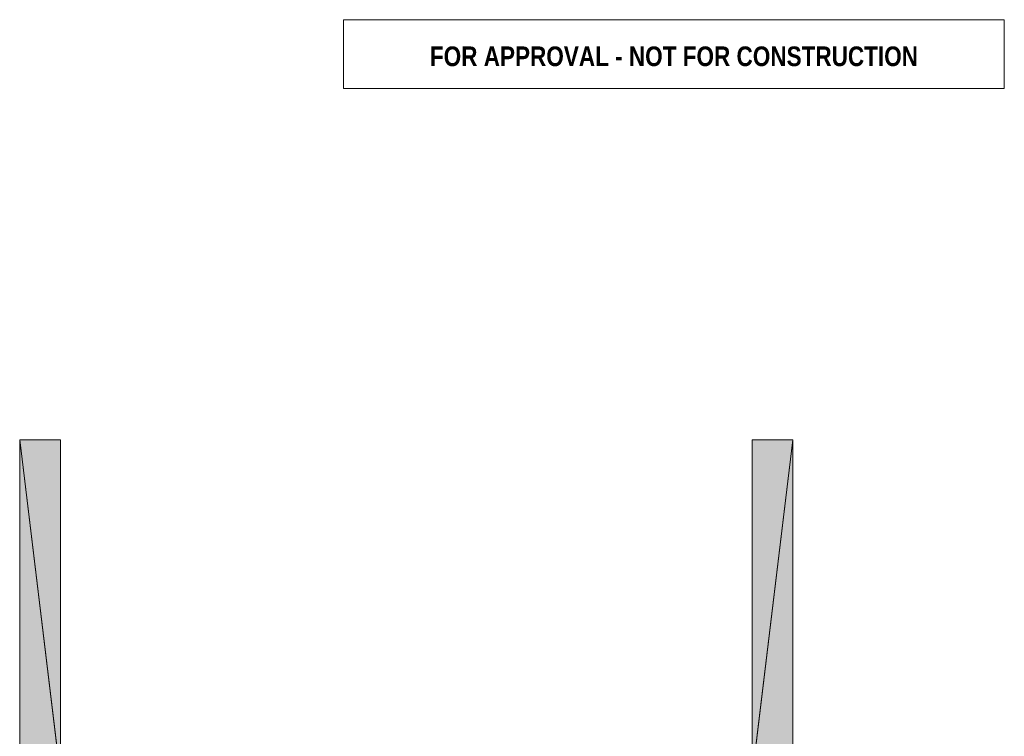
# Model space of a CAD drawing. Header units: millimetres. Extents: x -12225 to 9375, y -7780 to 11892.
# Tile 17 of 17: x 0 to 8582, y 5643 to 11892. Entities that reach past the tile are written whole.
import ezdxf
from ezdxf.enums import TextEntityAlignment as Align

# ---------------------------------------------------------------- set-up
doc = ezdxf.new("R2010")
doc.units = ezdxf.units.MM
for name, color, linetype in [('FILL-EPS', 7, 'Continuous'), ('LINE-C_2E8C94', 7, 'Continuous'), ('LINE-RED', 7, 'Continuous'), ('TEXT-RED', 7, 'Continuous')]:
    doc.layers.add(name, color=color, linetype=linetype)
doc.styles.add('OpenSansCondensed-Bold', font='OpenSansCondensed-Bold.ttf')

msp = doc.modelspace()

# ---------------------------------------------------------------- hatches: boundary and pattern name
at = {"layer": 'FILL-EPS', "true_color": 0xbae9e9}
h = msp.add_hatch(color=254, dxfattribs=at)
h.dxf.hatch_style = 1
h.paths.add_polyline_path([(0, 8229.6), (355.3, 5295.2), (355.3, 5288.2)])
h = msp.add_hatch(color=254, dxfattribs=at)
h.dxf.hatch_style = 1
h.paths.add_polyline_path([(0, 8229.6), (355.6, 8229.6), (355.6, 5295.2), (355.3, 5295.2), (340.3, 5419), (339.5, 5418.9), (354.7, 5292.8), (355.3, 5288.2), (0, 5288.2)])
h = msp.add_hatch(color=254, dxfattribs=at)
h.dxf.hatch_style = 1
h.paths.add_polyline_path([(6384.4, 8229.6), (6740, 8229.6), (6740, 5288.2), (6384.7, 5288.2), (6385.5, 5295.2), (6385.5, 5295.2), (6400.5, 5418.9), (6399.7, 5419), (6384.7, 5295.2), (6384.4, 5295.2), (6384.4, 8229.6)])
h = msp.add_hatch(color=254, dxfattribs=at)
h.dxf.hatch_style = 1
h.paths.add_polyline_path([(6384.7, 5288.2), (6384.7, 5295.2), (6740, 8229.6)])

# ---------------------------------------------------------------- linework, layer by layer
at = {"layer": 'LINE-C_2E8C94', "lineweight": 5}
for points in [[(0, 8229.6), (355.3, 5295.2), (355.3, 5288.2)], [(0, 8229.6), (0, 8229.6), (355.6, 8229.6), (355.6, 5295.2), (355.3, 5295.2), (355.3, 5295.2), (340.3, 5419), (339.5, 5418.9), (354.7, 5292.8), (354.7, 5292.8), (355.3, 5288.2), (0, 5288.2)], [(6384.4, 8229.6), (6740, 8229.6), (6740, 5288.2), (6384.7, 5288.2), (6385.5, 5295.2), (6385.5, 5295.2), (6400.5, 5418.9), (6399.7, 5419), (6384.7, 5295.2), (6384.4, 5295.2), (6384.4, 8229.6)], [(6384.7, 5288.2), (6384.7, 5295.2), (6740, 8229.6)]]:
    msp.add_lwpolyline(points, close=True, dxfattribs=at)
at = {"layer": 'LINE-RED', "lineweight": 5}
msp.add_lwpolyline([(2823, 11292.5), (8582.5, 11292.5), (8582.5, 11892.5), (2823, 11892.5)], close=True, dxfattribs=at)

# ---------------------------------------------------------------- texts
at = {"layer": 'TEXT-RED', "style": 'OpenSansCondensed-Bold'}
msp.add_text('FOR APPROVAL - NOT FOR CONSTRUCTION', height=171.45, dxfattribs=at).set_placement((5702.8, 11487.5), align=Align.CENTER)

doc.saveas('drawing.dxf')
